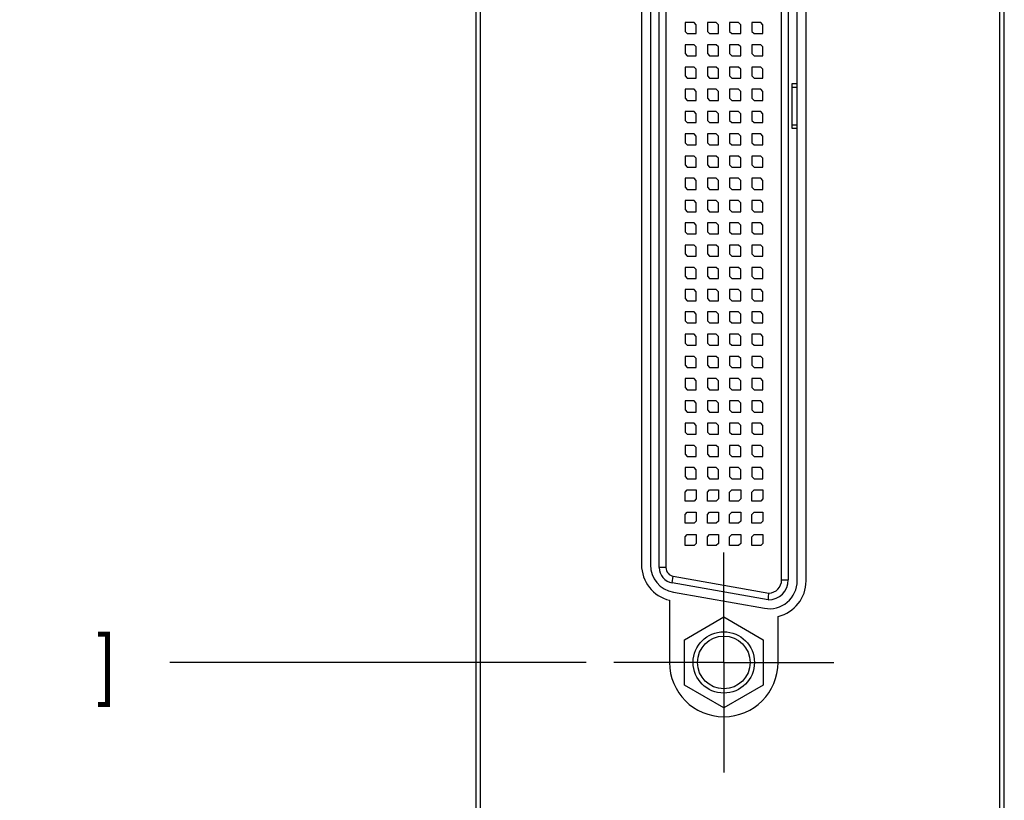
# Model space of a CAD drawing. Header units: inches. Extents: x 0.2 to 16.8, y 0.1 to 10.8.
# Tile 3 of 14: x 2.5 to 4.7, y 2.9 to 4.7. Entities that reach past the tile are written whole.
import ezdxf

# ---------------------------------------------------------------- set-up
doc = ezdxf.new("R2010")
doc.units = ezdxf.units.IN
doc.header["$LTSCALE"] = 0.935
doc.header["$MEASUREMENT"] = 0
doc.linetypes.add('CENTER', pattern=[0.6, 0.375, -0.075, 0.075, -0.075])
doc.layers.get('0').update_dxf_attribs({"linetype": 'CONTINUOUS'})
doc.layers.add('DEFAULT_1', color=7, linetype='CENTER')
doc.layers.add('DIMENSIONS', color=7, linetype='CONTINUOUS')
doc.styles.get("Standard").update_dxf_attribs({"font": 'txt', "width": 0.8})
doc.dimstyles.new('DIMSTYLE_1', dxfattribs={"dimtxt": 0.125, "dimasz": 0.18, "dimexe": 0.18, "dimexo": 0.0625, "dimgap": 0.09, "dimtad": 0, "dimtih": 1, "dimtoh": 1, "dimdec": 3, "dimzin": 4, "dimdsep": 46, "dimtxsty": 'STANDARD', "dimblk": '_FILLED', "dimblk1": '_FILLED', "dimblk2": '_FILLED', "dimcen": 0.09, "dimadec": 0, "dimazin": 0, "dimtp": 0.005, "dimtm": 0.005, "dimtfac": 1, "dimtdec": 3, "dimtofl": 0, "dimtmove": 0, "dimatfit": 3, "dimldrblk": '_FILLED', "dimfxl": 1, "dimtolj": 1, "dimtzin": 4, "dimarcsym": 0})

# ---------------------------------------------------------------- blocks, each defined once
blk = doc.blocks.new('*D2')
at = {"layer": 'DIMENSIONS', "color": 2, "linetype": 'CONTINUOUS'}
blk.add_line((3.7264, 3.2396), (2.7909, 3.2396), dxfattribs=at)
at = {"layer": 'DIMENSIONS', "color": 2, "linetype": 'CONTINUOUS', "width": 0.8}
for s, p in [('4.856', (1.3034, 3.1771)), ('[', (1.9284, 3.1771)), ('123.34', (2.0284, 3.1771)), (']', (2.6284, 3.1771)), ('-', (1.2034, 3.1771))]:
    blk.add_text(s, height=0.125, dxfattribs=at).set_placement(p)
blk = doc.blocks.new('_FILLED')
at = {"color": 0, "linetype": 'BYBLOCK'}
blk.add_solid([(0, 0), (-1, 0.174), (-1, -0.174)], dxfattribs=at)
blk = doc.blocks.new('*D3')
at = {"layer": 'DIMENSIONS', "color": 2, "linetype": 'CONTINUOUS'}
blk.add_line((3.5149, 1.5245), (2.7909, 1.5245), dxfattribs=at)
at = {"layer": 'DIMENSIONS', "color": 2, "linetype": 'CONTINUOUS', "width": 0.8}
for s, p in [('[', (2.0284, 1.462)), (']', (2.6284, 1.462)), ('2X -', (1.0034, 1.462)), ('6.571', (1.4034, 1.462)), ('166.9', (2.1284, 1.462))]:
    blk.add_text(s, height=0.125, dxfattribs=at).set_placement(p)

msp = doc.modelspace()

# ---------------------------------------------------------------- linework, layer by layer
at = {"color": 7, "linetype": 'CONTINUOUS'}
for p, q in [((3.4784, 8.2165), (3.4784, 1.4045)), ((4.6664, 1.4045), (4.6664, 8.2165)), ((3.4884, 8.2045), (3.4884, 1.4145)), ((4.6564, 1.4145), (4.6564, 8.2045)), ((4.1809, 6.0541), (4.1809, 3.4251)), ((4.2009, 3.4228), (4.2009, 6.0564)), ((4.2209, 3.4228), (4.2209, 6.0564)), ((3.8509, 6.0202), (3.8509, 3.459)), ((3.8709, 6.0202), (3.8709, 3.459)), ((3.8909, 3.4527), (3.8909, 6.0265)), ((3.9489, 4.6771), (3.9489, 4.6571)), ((3.9689, 4.6771), (3.9489, 4.6771)), ((3.9739, 4.6721), (3.9689, 4.6771)), ((3.9739, 4.6521), (3.9739, 4.6721)), ((3.9989, 4.6771), (3.9989, 4.6571)), ((4.0189, 4.6771), (3.9989, 4.6771)), ((4.0239, 4.6721), (4.0189, 4.6771)), ((4.0239, 4.6521), (4.0239, 4.6721)), ((4.0489, 4.6771), (4.0489, 4.6571)), ((4.0689, 4.6771), (4.0489, 4.6771)), ((4.0739, 4.6721), (4.0689, 4.6771)), ((4.0739, 4.6521), (4.0739, 4.6721)), ((4.0989, 4.6771), (4.0989, 4.6571)), ((4.1189, 4.6771), (4.0989, 4.6771)), ((4.1239, 4.6721), (4.1189, 4.6771)), ((4.1239, 4.6521), (4.1239, 4.6721)), ((3.9489, 4.6571), (3.9539, 4.6521)), ((3.9539, 4.6521), (3.9739, 4.6521)), ((3.9989, 4.6571), (4.0039, 4.6521)), ((4.0039, 4.6521), (4.0239, 4.6521)), ((4.0489, 4.6571), (4.0539, 4.6521)), ((4.0539, 4.6521), (4.0739, 4.6521)), ((4.0989, 4.6571), (4.1039, 4.6521)), ((4.1039, 4.6521), (4.1239, 4.6521)), ((3.9489, 4.6271), (3.9489, 4.6071)), ((3.9689, 4.6271), (3.9489, 4.6271)), ((3.9739, 4.6221), (3.9689, 4.6271)), ((3.9989, 4.6271), (3.9989, 4.6071)), ((4.0189, 4.6271), (3.9989, 4.6271)), ((4.0239, 4.6221), (4.0189, 4.6271)), ((4.0489, 4.6271), (4.0489, 4.6071)), ((4.0689, 4.6271), (4.0489, 4.6271)), ((4.0739, 4.6221), (4.0689, 4.6271)), ((4.0989, 4.6271), (4.0989, 4.6071)), ((4.1189, 4.6271), (4.0989, 4.6271)), ((4.1239, 4.6221), (4.1189, 4.6271)), ((3.9489, 4.6071), (3.9539, 4.6021)), ((3.9739, 4.6021), (3.9739, 4.6221)), ((3.9989, 4.6071), (4.0039, 4.6021)), ((4.0239, 4.6021), (4.0239, 4.6221)), ((4.0489, 4.6071), (4.0539, 4.6021)), ((4.0739, 4.6021), (4.0739, 4.6221)), ((4.0989, 4.6071), (4.1039, 4.6021)), ((4.1239, 4.6021), (4.1239, 4.6221)), ((3.9539, 4.6021), (3.9739, 4.6021)), ((4.0039, 4.6021), (4.0239, 4.6021)), ((4.0539, 4.6021), (4.0739, 4.6021)), ((4.1039, 4.6021), (4.1239, 4.6021)), ((3.9689, 4.5771), (3.9489, 4.5771)), ((3.9489, 4.5771), (3.9489, 4.5571)), ((3.9739, 4.5721), (3.9689, 4.5771)), ((3.9739, 4.5521), (3.9739, 4.5721)), ((4.0189, 4.5771), (3.9989, 4.5771)), ((3.9989, 4.5771), (3.9989, 4.5571)), ((4.0239, 4.5721), (4.0189, 4.5771)), ((4.0239, 4.5521), (4.0239, 4.5721)), ((4.0689, 4.5771), (4.0489, 4.5771)), ((4.0489, 4.5771), (4.0489, 4.5571)), ((4.0739, 4.5721), (4.0689, 4.5771)), ((4.0739, 4.5521), (4.0739, 4.5721)), ((4.1189, 4.5771), (4.0989, 4.5771)), ((4.0989, 4.5771), (4.0989, 4.5571)), ((4.1239, 4.5721), (4.1189, 4.5771)), ((4.1239, 4.5521), (4.1239, 4.5721)), ((3.9489, 4.5571), (3.9539, 4.5521)), ((3.9539, 4.5521), (3.9739, 4.5521)), ((3.9989, 4.5571), (4.0039, 4.5521)), ((4.0039, 4.5521), (4.0239, 4.5521)), ((4.0489, 4.5571), (4.0539, 4.5521)), ((4.0539, 4.5521), (4.0739, 4.5521)), ((4.0989, 4.5571), (4.1039, 4.5521)), ((4.1039, 4.5521), (4.1239, 4.5521)), ((4.2009, 4.5396), (4.1889, 4.5396)), ((4.1889, 4.5396), (4.1889, 4.5321)), ((3.9689, 4.5271), (3.9489, 4.5271)), ((3.9489, 4.5271), (3.9489, 4.5071)), ((3.9739, 4.5221), (3.9689, 4.5271)), ((3.9739, 4.5021), (3.9739, 4.5221)), ((4.0189, 4.5271), (3.9989, 4.5271)), ((3.9989, 4.5271), (3.9989, 4.5071)), ((4.0239, 4.5221), (4.0189, 4.5271)), ((4.0239, 4.5021), (4.0239, 4.5221)), ((4.0689, 4.5271), (4.0489, 4.5271)), ((4.0489, 4.5271), (4.0489, 4.5071)), ((4.0739, 4.5221), (4.0689, 4.5271)), ((4.0739, 4.5021), (4.0739, 4.5221)), ((4.1189, 4.5271), (4.0989, 4.5271)), ((4.0989, 4.5271), (4.0989, 4.5071)), ((4.1239, 4.5221), (4.1189, 4.5271)), ((4.1239, 4.5021), (4.1239, 4.5221)), ((4.1889, 4.5321), (4.2009, 4.5321)), ((3.9489, 4.5071), (3.9539, 4.5021)), ((3.9539, 4.5021), (3.9739, 4.5021)), ((3.9989, 4.5071), (4.0039, 4.5021)), ((4.0039, 4.5021), (4.0239, 4.5021)), ((4.0489, 4.5071), (4.0539, 4.5021)), ((4.0539, 4.5021), (4.0739, 4.5021)), ((4.0989, 4.5071), (4.1039, 4.5021)), ((4.1039, 4.5021), (4.1239, 4.5021)), ((3.9689, 4.4771), (3.9489, 4.4771)), ((3.9489, 4.4771), (3.9489, 4.4571)), ((3.9739, 4.4721), (3.9689, 4.4771)), ((3.9739, 4.4521), (3.9739, 4.4721)), ((4.0189, 4.4771), (3.9989, 4.4771)), ((3.9989, 4.4771), (3.9989, 4.4571)), ((4.0239, 4.4721), (4.0189, 4.4771)), ((4.0239, 4.4521), (4.0239, 4.4721)), ((4.0689, 4.4771), (4.0489, 4.4771)), ((4.0489, 4.4771), (4.0489, 4.4571)), ((4.0739, 4.4721), (4.0689, 4.4771)), ((4.0739, 4.4521), (4.0739, 4.4721)), ((4.1189, 4.4771), (4.0989, 4.4771)), ((4.0989, 4.4771), (4.0989, 4.4571)), ((4.1239, 4.4721), (4.1189, 4.4771)), ((4.1239, 4.4521), (4.1239, 4.4721)), ((3.9489, 4.4571), (3.9539, 4.4521)), ((3.9539, 4.4521), (3.9739, 4.4521)), ((3.9989, 4.4571), (4.0039, 4.4521)), ((4.0039, 4.4521), (4.0239, 4.4521)), ((4.0489, 4.4571), (4.0539, 4.4521)), ((4.0539, 4.4521), (4.0739, 4.4521)), ((4.0989, 4.4571), (4.1039, 4.4521)), ((4.1039, 4.4521), (4.1239, 4.4521)), ((3.9689, 4.4271), (3.9489, 4.4271)), ((3.9489, 4.4271), (3.9489, 4.4071)), ((3.9739, 4.4221), (3.9689, 4.4271)), ((4.0189, 4.4271), (3.9989, 4.4271)), ((3.9989, 4.4271), (3.9989, 4.4071)), ((4.0239, 4.4221), (4.0189, 4.4271)), ((4.0689, 4.4271), (4.0489, 4.4271)), ((4.0489, 4.4271), (4.0489, 4.4071)), ((4.0739, 4.4221), (4.0689, 4.4271)), ((4.1189, 4.4271), (4.0989, 4.4271)), ((4.0989, 4.4271), (4.0989, 4.4071)), ((4.1239, 4.4221), (4.1189, 4.4271)), ((4.1889, 4.4471), (4.2009, 4.4471)), ((4.1889, 4.4471), (4.1889, 4.4396)), ((4.1889, 4.4396), (4.2009, 4.4396)), ((3.9489, 4.4071), (3.9539, 4.4021)), ((3.9739, 4.4021), (3.9739, 4.4221)), ((3.9989, 4.4071), (4.0039, 4.4021)), ((4.0239, 4.4021), (4.0239, 4.4221)), ((4.0489, 4.4071), (4.0539, 4.4021)), ((4.0739, 4.4021), (4.0739, 4.4221)), ((4.0989, 4.4071), (4.1039, 4.4021)), ((4.1239, 4.4021), (4.1239, 4.4221)), ((3.9539, 4.4021), (3.9739, 4.4021)), ((4.0039, 4.4021), (4.0239, 4.4021)), ((4.0539, 4.4021), (4.0739, 4.4021)), ((4.1039, 4.4021), (4.1239, 4.4021)), ((3.9689, 4.3771), (3.9489, 4.3771)), ((3.9489, 4.3771), (3.9489, 4.3571)), ((3.9739, 4.3721), (3.9689, 4.3771)), ((3.9739, 4.3521), (3.9739, 4.3721)), ((4.0189, 4.3771), (3.9989, 4.3771)), ((3.9989, 4.3771), (3.9989, 4.3571)), ((4.0239, 4.3721), (4.0189, 4.3771)), ((4.0239, 4.3521), (4.0239, 4.3721)), ((4.0689, 4.3771), (4.0489, 4.3771)), ((4.0489, 4.3771), (4.0489, 4.3571)), ((4.0739, 4.3721), (4.0689, 4.3771)), ((4.0739, 4.3521), (4.0739, 4.3721)), ((4.1189, 4.3771), (4.0989, 4.3771)), ((4.0989, 4.3771), (4.0989, 4.3571)), ((4.1239, 4.3721), (4.1189, 4.3771)), ((4.1239, 4.3521), (4.1239, 4.3721)), ((3.9489, 4.3571), (3.9539, 4.3521)), ((3.9539, 4.3521), (3.9739, 4.3521)), ((3.9989, 4.3571), (4.0039, 4.3521)), ((4.0039, 4.3521), (4.0239, 4.3521)), ((4.0489, 4.3571), (4.0539, 4.3521)), ((4.0539, 4.3521), (4.0739, 4.3521)), ((4.0989, 4.3571), (4.1039, 4.3521)), ((4.1039, 4.3521), (4.1239, 4.3521)), ((3.9689, 4.3271), (3.9489, 4.3271)), ((3.9489, 4.3271), (3.9489, 4.3071)), ((3.9739, 4.3221), (3.9689, 4.3271)), ((3.9739, 4.3021), (3.9739, 4.3221)), ((4.0189, 4.3271), (3.9989, 4.3271)), ((3.9989, 4.3271), (3.9989, 4.3071)), ((4.0239, 4.3221), (4.0189, 4.3271)), ((4.0239, 4.3021), (4.0239, 4.3221)), ((4.0689, 4.3271), (4.0489, 4.3271)), ((4.0489, 4.3271), (4.0489, 4.3071)), ((4.0739, 4.3221), (4.0689, 4.3271)), ((4.0739, 4.3021), (4.0739, 4.3221)), ((4.1189, 4.3271), (4.0989, 4.3271)), ((4.0989, 4.3271), (4.0989, 4.3071)), ((4.1239, 4.3221), (4.1189, 4.3271)), ((4.1239, 4.3021), (4.1239, 4.3221)), ((3.9489, 4.3071), (3.9539, 4.3021)), ((3.9539, 4.3021), (3.9739, 4.3021)), ((3.9989, 4.3071), (4.0039, 4.3021)), ((4.0039, 4.3021), (4.0239, 4.3021)), ((4.0489, 4.3071), (4.0539, 4.3021)), ((4.0539, 4.3021), (4.0739, 4.3021)), ((4.0989, 4.3071), (4.1039, 4.3021)), ((4.1039, 4.3021), (4.1239, 4.3021)), ((3.9689, 4.2771), (3.9489, 4.2771)), ((3.9489, 4.2771), (3.9489, 4.2571)), ((3.9739, 4.2721), (3.9689, 4.2771)), ((3.9739, 4.2521), (3.9739, 4.2721)), ((4.0189, 4.2771), (3.9989, 4.2771)), ((3.9989, 4.2771), (3.9989, 4.2571)), ((4.0239, 4.2721), (4.0189, 4.2771)), ((4.0239, 4.2521), (4.0239, 4.2721)), ((4.0689, 4.2771), (4.0489, 4.2771)), ((4.0489, 4.2771), (4.0489, 4.2571)), ((4.0739, 4.2721), (4.0689, 4.2771)), ((4.0739, 4.2521), (4.0739, 4.2721)), ((4.1189, 4.2771), (4.0989, 4.2771)), ((4.0989, 4.2771), (4.0989, 4.2571)), ((4.1239, 4.2721), (4.1189, 4.2771)), ((4.1239, 4.2521), (4.1239, 4.2721)), ((3.9489, 4.2571), (3.9539, 4.2521)), ((3.9539, 4.2521), (3.9739, 4.2521)), ((3.9989, 4.2571), (4.0039, 4.2521)), ((4.0039, 4.2521), (4.0239, 4.2521)), ((4.0489, 4.2571), (4.0539, 4.2521)), ((4.0539, 4.2521), (4.0739, 4.2521)), ((4.0989, 4.2571), (4.1039, 4.2521)), ((4.1039, 4.2521), (4.1239, 4.2521)), ((3.9689, 4.2271), (3.9489, 4.2271)), ((3.9489, 4.2271), (3.9489, 4.2071)), ((3.9489, 4.2071), (3.9539, 4.2021)), ((3.9739, 4.2221), (3.9689, 4.2271)), ((3.9739, 4.2021), (3.9739, 4.2221)), ((4.0189, 4.2271), (3.9989, 4.2271)), ((3.9989, 4.2271), (3.9989, 4.2071)), ((3.9989, 4.2071), (4.0039, 4.2021)), ((4.0239, 4.2221), (4.0189, 4.2271)), ((4.0239, 4.2021), (4.0239, 4.2221)), ((4.0689, 4.2271), (4.0489, 4.2271)), ((4.0489, 4.2271), (4.0489, 4.2071)), ((4.0489, 4.2071), (4.0539, 4.2021)), ((4.0739, 4.2221), (4.0689, 4.2271)), ((4.0739, 4.2021), (4.0739, 4.2221)), ((4.1189, 4.2271), (4.0989, 4.2271)), ((4.0989, 4.2271), (4.0989, 4.2071)), ((4.0989, 4.2071), (4.1039, 4.2021)), ((4.1239, 4.2221), (4.1189, 4.2271)), ((4.1239, 4.2021), (4.1239, 4.2221)), ((3.9539, 4.2021), (3.9739, 4.2021)), ((4.0039, 4.2021), (4.0239, 4.2021)), ((4.0539, 4.2021), (4.0739, 4.2021)), ((4.1039, 4.2021), (4.1239, 4.2021)), ((3.9689, 4.1771), (3.9489, 4.1771)), ((3.9489, 4.1771), (3.9489, 4.1571)), ((3.9739, 4.1721), (3.9689, 4.1771)), ((3.9739, 4.1521), (3.9739, 4.1721)), ((4.0189, 4.1771), (3.9989, 4.1771)), ((3.9989, 4.1771), (3.9989, 4.1571)), ((4.0239, 4.1721), (4.0189, 4.1771)), ((4.0239, 4.1521), (4.0239, 4.1721)), ((4.0689, 4.1771), (4.0489, 4.1771)), ((4.0489, 4.1771), (4.0489, 4.1571)), ((4.0739, 4.1721), (4.0689, 4.1771)), ((4.0739, 4.1521), (4.0739, 4.1721)), ((4.1189, 4.1771), (4.0989, 4.1771)), ((4.0989, 4.1771), (4.0989, 4.1571)), ((4.1239, 4.1721), (4.1189, 4.1771)), ((4.1239, 4.1521), (4.1239, 4.1721)), ((3.9489, 4.1571), (3.9539, 4.1521)), ((3.9539, 4.1521), (3.9739, 4.1521)), ((3.9989, 4.1571), (4.0039, 4.1521)), ((4.0039, 4.1521), (4.0239, 4.1521)), ((4.0489, 4.1571), (4.0539, 4.1521)), ((4.0539, 4.1521), (4.0739, 4.1521)), ((4.0989, 4.1571), (4.1039, 4.1521)), ((4.1039, 4.1521), (4.1239, 4.1521)), ((3.9689, 4.1271), (3.9489, 4.1271)), ((3.9489, 4.1271), (3.9489, 4.1071)), ((3.9739, 4.1221), (3.9689, 4.1271)), ((3.9739, 4.1021), (3.9739, 4.1221)), ((4.0189, 4.1271), (3.9989, 4.1271)), ((3.9989, 4.1271), (3.9989, 4.1071)), ((4.0239, 4.1221), (4.0189, 4.1271)), ((4.0239, 4.1021), (4.0239, 4.1221)), ((4.0689, 4.1271), (4.0489, 4.1271)), ((4.0489, 4.1271), (4.0489, 4.1071)), ((4.0739, 4.1221), (4.0689, 4.1271)), ((4.0739, 4.1021), (4.0739, 4.1221)), ((4.1189, 4.1271), (4.0989, 4.1271)), ((4.0989, 4.1271), (4.0989, 4.1071)), ((4.1239, 4.1221), (4.1189, 4.1271)), ((4.1239, 4.1021), (4.1239, 4.1221)), ((3.9489, 4.1071), (3.9539, 4.1021)), ((3.9539, 4.1021), (3.9739, 4.1021)), ((3.9989, 4.1071), (4.0039, 4.1021)), ((4.0039, 4.1021), (4.0239, 4.1021)), ((4.0489, 4.1071), (4.0539, 4.1021)), ((4.0539, 4.1021), (4.0739, 4.1021)), ((4.0989, 4.1071), (4.1039, 4.1021)), ((4.1039, 4.1021), (4.1239, 4.1021)), ((3.9689, 4.0771), (3.9489, 4.0771)), ((3.9489, 4.0771), (3.9489, 4.0571)), ((3.9739, 4.0721), (3.9689, 4.0771)), ((4.0189, 4.0771), (3.9989, 4.0771)), ((3.9989, 4.0771), (3.9989, 4.0571)), ((4.0239, 4.0721), (4.0189, 4.0771)), ((4.0689, 4.0771), (4.0489, 4.0771)), ((4.0489, 4.0771), (4.0489, 4.0571)), ((4.0739, 4.0721), (4.0689, 4.0771)), ((4.1189, 4.0771), (4.0989, 4.0771)), ((4.0989, 4.0771), (4.0989, 4.0571)), ((4.1239, 4.0721), (4.1189, 4.0771)), ((3.9489, 4.0571), (3.9539, 4.0521)), ((3.9539, 4.0521), (3.9739, 4.0521)), ((3.9739, 4.0521), (3.9739, 4.0721)), ((3.9989, 4.0571), (4.0039, 4.0521)), ((4.0039, 4.0521), (4.0239, 4.0521)), ((4.0239, 4.0521), (4.0239, 4.0721)), ((4.0489, 4.0571), (4.0539, 4.0521)), ((4.0539, 4.0521), (4.0739, 4.0521)), ((4.0739, 4.0521), (4.0739, 4.0721)), ((4.0989, 4.0571), (4.1039, 4.0521)), ((4.1039, 4.0521), (4.1239, 4.0521)), ((4.1239, 4.0521), (4.1239, 4.0721)), ((3.9689, 4.0271), (3.9489, 4.0271)), ((3.9489, 4.0271), (3.9489, 4.0071)), ((3.9489, 4.0071), (3.9539, 4.0021)), ((3.9739, 4.0221), (3.9689, 4.0271)), ((3.9739, 4.0021), (3.9739, 4.0221)), ((4.0189, 4.0271), (3.9989, 4.0271)), ((3.9989, 4.0271), (3.9989, 4.0071)), ((3.9989, 4.0071), (4.0039, 4.0021)), ((4.0239, 4.0221), (4.0189, 4.0271)), ((4.0239, 4.0021), (4.0239, 4.0221)), ((4.0689, 4.0271), (4.0489, 4.0271)), ((4.0489, 4.0271), (4.0489, 4.0071)), ((4.0489, 4.0071), (4.0539, 4.0021)), ((4.0739, 4.0221), (4.0689, 4.0271)), ((4.0739, 4.0021), (4.0739, 4.0221)), ((4.1189, 4.0271), (4.0989, 4.0271)), ((4.0989, 4.0271), (4.0989, 4.0071)), ((4.0989, 4.0071), (4.1039, 4.0021)), ((4.1239, 4.0221), (4.1189, 4.0271)), ((4.1239, 4.0021), (4.1239, 4.0221)), ((3.9539, 4.0021), (3.9739, 4.0021)), ((4.0039, 4.0021), (4.0239, 4.0021)), ((4.0539, 4.0021), (4.0739, 4.0021)), ((4.1039, 4.0021), (4.1239, 4.0021)), ((3.9689, 3.9771), (3.9489, 3.9771)), ((3.9489, 3.9771), (3.9489, 3.9571)), ((3.9739, 3.9721), (3.9689, 3.9771)), ((3.9739, 3.9521), (3.9739, 3.9721)), ((4.0189, 3.9771), (3.9989, 3.9771)), ((3.9989, 3.9771), (3.9989, 3.9571)), ((4.0239, 3.9721), (4.0189, 3.9771)), ((4.0239, 3.9521), (4.0239, 3.9721)), ((4.0689, 3.9771), (4.0489, 3.9771)), ((4.0489, 3.9771), (4.0489, 3.9571)), ((4.0739, 3.9721), (4.0689, 3.9771)), ((4.0739, 3.9521), (4.0739, 3.9721)), ((4.1189, 3.9771), (4.0989, 3.9771)), ((4.0989, 3.9771), (4.0989, 3.9571)), ((4.1239, 3.9721), (4.1189, 3.9771)), ((4.1239, 3.9521), (4.1239, 3.9721)), ((3.9489, 3.9571), (3.9539, 3.9521)), ((3.9539, 3.9521), (3.9739, 3.9521)), ((3.9989, 3.9571), (4.0039, 3.9521)), ((4.0039, 3.9521), (4.0239, 3.9521)), ((4.0489, 3.9571), (4.0539, 3.9521)), ((4.0539, 3.9521), (4.0739, 3.9521)), ((4.0989, 3.9571), (4.1039, 3.9521)), ((4.1039, 3.9521), (4.1239, 3.9521)), ((3.9689, 3.9271), (3.9489, 3.9271)), ((3.9489, 3.9271), (3.9489, 3.9071)), ((3.9739, 3.9221), (3.9689, 3.9271)), ((3.9739, 3.9021), (3.9739, 3.9221)), ((4.0189, 3.9271), (3.9989, 3.9271)), ((3.9989, 3.9271), (3.9989, 3.9071)), ((4.0239, 3.9221), (4.0189, 3.9271)), ((4.0239, 3.9021), (4.0239, 3.9221)), ((4.0689, 3.9271), (4.0489, 3.9271)), ((4.0489, 3.9271), (4.0489, 3.9071)), ((4.0739, 3.9221), (4.0689, 3.9271)), ((4.0739, 3.9021), (4.0739, 3.9221)), ((4.1189, 3.9271), (4.0989, 3.9271)), ((4.0989, 3.9271), (4.0989, 3.9071)), ((4.1239, 3.9221), (4.1189, 3.9271)), ((4.1239, 3.9021), (4.1239, 3.9221)), ((3.9489, 3.9071), (3.9539, 3.9021)), ((3.9539, 3.9021), (3.9739, 3.9021)), ((3.9989, 3.9071), (4.0039, 3.9021)), ((4.0039, 3.9021), (4.0239, 3.9021)), ((4.0489, 3.9071), (4.0539, 3.9021)), ((4.0539, 3.9021), (4.0739, 3.9021)), ((4.0989, 3.9071), (4.1039, 3.9021)), ((4.1039, 3.9021), (4.1239, 3.9021)), ((3.9689, 3.8771), (3.9489, 3.8771)), ((3.9489, 3.8771), (3.9489, 3.8571)), ((3.9739, 3.8721), (3.9689, 3.8771)), ((4.0189, 3.8771), (3.9989, 3.8771)), ((3.9989, 3.8771), (3.9989, 3.8571)), ((4.0239, 3.8721), (4.0189, 3.8771)), ((4.0689, 3.8771), (4.0489, 3.8771)), ((4.0489, 3.8771), (4.0489, 3.8571)), ((4.0739, 3.8721), (4.0689, 3.8771)), ((4.1189, 3.8771), (4.0989, 3.8771)), ((4.0989, 3.8771), (4.0989, 3.8571)), ((4.1239, 3.8721), (4.1189, 3.8771)), ((3.9489, 3.8571), (3.9539, 3.8521)), ((3.9539, 3.8521), (3.9739, 3.8521)), ((3.9739, 3.8521), (3.9739, 3.8721)), ((3.9989, 3.8571), (4.0039, 3.8521)), ((4.0039, 3.8521), (4.0239, 3.8521)), ((4.0239, 3.8521), (4.0239, 3.8721)), ((4.0489, 3.8571), (4.0539, 3.8521)), ((4.0539, 3.8521), (4.0739, 3.8521)), ((4.0739, 3.8521), (4.0739, 3.8721)), ((4.0989, 3.8571), (4.1039, 3.8521)), ((4.1039, 3.8521), (4.1239, 3.8521)), ((4.1239, 3.8521), (4.1239, 3.8721)), ((3.9689, 3.8271), (3.9489, 3.8271)), ((3.9489, 3.8271), (3.9489, 3.8071)), ((3.9489, 3.8071), (3.9539, 3.8021)), ((3.9739, 3.8221), (3.9689, 3.8271)), ((3.9739, 3.8021), (3.9739, 3.8221)), ((4.0189, 3.8271), (3.9989, 3.8271)), ((3.9989, 3.8271), (3.9989, 3.8071)), ((3.9989, 3.8071), (4.0039, 3.8021)), ((4.0239, 3.8221), (4.0189, 3.8271)), ((4.0239, 3.8021), (4.0239, 3.8221)), ((4.0689, 3.8271), (4.0489, 3.8271)), ((4.0489, 3.8271), (4.0489, 3.8071)), ((4.0489, 3.8071), (4.0539, 3.8021)), ((4.0739, 3.8221), (4.0689, 3.8271)), ((4.0739, 3.8021), (4.0739, 3.8221)), ((4.1189, 3.8271), (4.0989, 3.8271)), ((4.0989, 3.8271), (4.0989, 3.8071)), ((4.0989, 3.8071), (4.1039, 3.8021)), ((4.1239, 3.8221), (4.1189, 3.8271)), ((4.1239, 3.8021), (4.1239, 3.8221)), ((3.9539, 3.8021), (3.9739, 3.8021)), ((4.0039, 3.8021), (4.0239, 3.8021)), ((4.0539, 3.8021), (4.0739, 3.8021)), ((4.1039, 3.8021), (4.1239, 3.8021)), ((3.9689, 3.7771), (3.9489, 3.7771)), ((3.9489, 3.7771), (3.9489, 3.7571)), ((3.9739, 3.7721), (3.9689, 3.7771)), ((3.9739, 3.7521), (3.9739, 3.7721)), ((4.0189, 3.7771), (3.9989, 3.7771)), ((3.9989, 3.7771), (3.9989, 3.7571)), ((4.0239, 3.7721), (4.0189, 3.7771)), ((4.0239, 3.7521), (4.0239, 3.7721)), ((4.0689, 3.7771), (4.0489, 3.7771)), ((4.0489, 3.7771), (4.0489, 3.7571)), ((4.0739, 3.7721), (4.0689, 3.7771)), ((4.0739, 3.7521), (4.0739, 3.7721)), ((4.1189, 3.7771), (4.0989, 3.7771)), ((4.0989, 3.7771), (4.0989, 3.7571)), ((4.1239, 3.7721), (4.1189, 3.7771)), ((4.1239, 3.7521), (4.1239, 3.7721)), ((3.9489, 3.7571), (3.9539, 3.7521)), ((3.9539, 3.7521), (3.9739, 3.7521)), ((3.9989, 3.7571), (4.0039, 3.7521)), ((4.0039, 3.7521), (4.0239, 3.7521)), ((4.0489, 3.7571), (4.0539, 3.7521)), ((4.0539, 3.7521), (4.0739, 3.7521)), ((4.0989, 3.7571), (4.1039, 3.7521)), ((4.1039, 3.7521), (4.1239, 3.7521)), ((3.9689, 3.7271), (3.9489, 3.7271)), ((3.9489, 3.7271), (3.9489, 3.7071)), ((3.9739, 3.7221), (3.9689, 3.7271)), ((3.9739, 3.7021), (3.9739, 3.7221)), ((4.0189, 3.7271), (3.9989, 3.7271)), ((3.9989, 3.7271), (3.9989, 3.7071)), ((4.0239, 3.7221), (4.0189, 3.7271)), ((4.0239, 3.7021), (4.0239, 3.7221)), ((4.0689, 3.7271), (4.0489, 3.7271)), ((4.0489, 3.7271), (4.0489, 3.7071)), ((4.0739, 3.7221), (4.0689, 3.7271)), ((4.0739, 3.7021), (4.0739, 3.7221)), ((4.1189, 3.7271), (4.0989, 3.7271)), ((4.0989, 3.7271), (4.0989, 3.7071)), ((4.1239, 3.7221), (4.1189, 3.7271)), ((4.1239, 3.7021), (4.1239, 3.7221)), ((3.9489, 3.7071), (3.9539, 3.7021)), ((3.9539, 3.7021), (3.9739, 3.7021)), ((3.9989, 3.7071), (4.0039, 3.7021)), ((4.0039, 3.7021), (4.0239, 3.7021)), ((4.0489, 3.7071), (4.0539, 3.7021)), ((4.0539, 3.7021), (4.0739, 3.7021)), ((4.0989, 3.7071), (4.1039, 3.7021)), ((4.1039, 3.7021), (4.1239, 3.7021)), ((3.9689, 3.6771), (3.9489, 3.6771)), ((3.9489, 3.6771), (3.9489, 3.6571)), ((3.9739, 3.6721), (3.9689, 3.6771)), ((4.0189, 3.6771), (3.9989, 3.6771)), ((3.9989, 3.6771), (3.9989, 3.6571)), ((4.0239, 3.6721), (4.0189, 3.6771)), ((4.0689, 3.6771), (4.0489, 3.6771)), ((4.0489, 3.6771), (4.0489, 3.6571)), ((4.0739, 3.6721), (4.0689, 3.6771)), ((4.1189, 3.6771), (4.0989, 3.6771)), ((4.0989, 3.6771), (4.0989, 3.6571)), ((4.1239, 3.6721), (4.1189, 3.6771)), ((3.9489, 3.6571), (3.9539, 3.6521)), ((3.9539, 3.6521), (3.9739, 3.6521)), ((3.9739, 3.6521), (3.9739, 3.6721)), ((3.9989, 3.6571), (4.0039, 3.6521)), ((4.0039, 3.6521), (4.0239, 3.6521)), ((4.0239, 3.6521), (4.0239, 3.6721)), ((4.0489, 3.6571), (4.0539, 3.6521)), ((4.0539, 3.6521), (4.0739, 3.6521)), ((4.0739, 3.6521), (4.0739, 3.6721)), ((4.0989, 3.6571), (4.1039, 3.6521)), ((4.1039, 3.6521), (4.1239, 3.6521)), ((4.1239, 3.6521), (4.1239, 3.6721)), ((3.9489, 3.6221), (3.9539, 3.6271)), ((3.9489, 3.6021), (3.9489, 3.6221)), ((3.9539, 3.6271), (3.9739, 3.6271)), ((3.9739, 3.6271), (3.9739, 3.6071)), ((3.9989, 3.6221), (4.0039, 3.6271)), ((3.9989, 3.6021), (3.9989, 3.6221)), ((4.0039, 3.6271), (4.0239, 3.6271)), ((4.0239, 3.6271), (4.0239, 3.6071)), ((4.0489, 3.6221), (4.0539, 3.6271)), ((4.0489, 3.6021), (4.0489, 3.6221)), ((4.0539, 3.6271), (4.0739, 3.6271)), ((4.0739, 3.6271), (4.0739, 3.6071)), ((4.0989, 3.6221), (4.1039, 3.6271)), ((4.0989, 3.6021), (4.0989, 3.6221)), ((4.1039, 3.6271), (4.1239, 3.6271)), ((4.1239, 3.6271), (4.1239, 3.6071)), ((3.9689, 3.6021), (3.9489, 3.6021)), ((3.9739, 3.6071), (3.9689, 3.6021)), ((4.0189, 3.6021), (3.9989, 3.6021)), ((4.0239, 3.6071), (4.0189, 3.6021)), ((4.0689, 3.6021), (4.0489, 3.6021)), ((4.0739, 3.6071), (4.0689, 3.6021)), ((4.1189, 3.6021), (4.0989, 3.6021)), ((4.1239, 3.6071), (4.1189, 3.6021)), ((3.9489, 3.5721), (3.9539, 3.5771)), ((3.9489, 3.5521), (3.9489, 3.5721)), ((3.9539, 3.5771), (3.9739, 3.5771)), ((3.9739, 3.5771), (3.9739, 3.5571)), ((3.9989, 3.5721), (4.0039, 3.5771)), ((3.9989, 3.5521), (3.9989, 3.5721)), ((4.0039, 3.5771), (4.0239, 3.5771)), ((4.0239, 3.5771), (4.0239, 3.5571)), ((4.0489, 3.5721), (4.0539, 3.5771)), ((4.0489, 3.5521), (4.0489, 3.5721)), ((4.0539, 3.5771), (4.0739, 3.5771)), ((4.0739, 3.5771), (4.0739, 3.5571)), ((4.0989, 3.5721), (4.1039, 3.5771)), ((4.0989, 3.5521), (4.0989, 3.5721)), ((4.1039, 3.5771), (4.1239, 3.5771)), ((4.1239, 3.5771), (4.1239, 3.5571)), ((3.9689, 3.5521), (3.9489, 3.5521)), ((3.9739, 3.5571), (3.9689, 3.5521)), ((4.0189, 3.5521), (3.9989, 3.5521)), ((4.0239, 3.5571), (4.0189, 3.5521)), ((4.0689, 3.5521), (4.0489, 3.5521)), ((4.0739, 3.5571), (4.0689, 3.5521)), ((4.1189, 3.5521), (4.0989, 3.5521)), ((4.1239, 3.5571), (4.1189, 3.5521)), ((3.9489, 3.5221), (3.9539, 3.5271)), ((3.9489, 3.5021), (3.9489, 3.5221)), ((3.9539, 3.5271), (3.9739, 3.5271)), ((3.9739, 3.5271), (3.9739, 3.5071)), ((3.9989, 3.5221), (4.0039, 3.5271)), ((3.9989, 3.5021), (3.9989, 3.5221)), ((4.0039, 3.5271), (4.0239, 3.5271)), ((4.0239, 3.5271), (4.0239, 3.5071)), ((4.0489, 3.5221), (4.0539, 3.5271)), ((4.0489, 3.5021), (4.0489, 3.5221)), ((4.0539, 3.5271), (4.0739, 3.5271)), ((4.0739, 3.5271), (4.0739, 3.5071)), ((4.0989, 3.5221), (4.1039, 3.5271)), ((4.0989, 3.5021), (4.0989, 3.5221)), ((4.1039, 3.5271), (4.1239, 3.5271)), ((4.1239, 3.5271), (4.1239, 3.5071)), ((3.9689, 3.5021), (3.9489, 3.5021)), ((3.9739, 3.5071), (3.9689, 3.5021)), ((4.0189, 3.5021), (3.9989, 3.5021)), ((4.0239, 3.5071), (4.0189, 3.5021)), ((4.0689, 3.5021), (4.0489, 3.5021)), ((4.0739, 3.5071), (4.0689, 3.5021)), ((4.1189, 3.5021), (4.0989, 3.5021)), ((4.1239, 3.5071), (4.1189, 3.5021)), ((4.1359, 3.3801), (3.9198, 3.4182)), ((3.9225, 3.3974), (4.1275, 3.3613)), ((3.9139, 3.3792), (3.9139, 3.2396)), ((4.1579, 3.2396), (4.1579, 3.343)), ((3.9473, 3.2907), (4.0359, 3.3419)), ((4.0359, 3.3419), (4.1245, 3.2907)), ((3.9473, 3.1885), (3.9473, 3.2907)), ((4.1245, 3.2907), (4.1245, 3.1885)), ((4.0359, 3.1373), (3.9473, 3.1885)), ((4.1245, 3.1885), (4.0359, 3.1373))]:
    msp.add_line(p, q, dxfattribs=at)
at = {"color": 9, "linetype": 'CONTINUOUS'}
for p, q in [((4.1659, 3.4251), (4.1659, 6.0541)), ((3.9059, 6.0265), (3.9059, 3.4527)), ((4.1889, 4.5321), (4.1889, 4.4471)), ((3.9059, 3.4527), (3.8909, 3.4527)), ((3.9198, 3.4182), (3.9224, 3.433)), ((3.9224, 3.433), (4.1371, 3.3951)), ((4.1659, 3.4251), (4.1809, 3.4251))]:
    msp.add_line(p, q, dxfattribs=at)
at = {"color": 7, "linetype": 'CONTINUOUS'}
for radius in [0.0689, 0.0591]:
    msp.add_circle((4.0359, 3.2396), radius, dxfattribs=at)
for centre, radius, start, end in [((3.9329, 3.459), 0.082, 180, 256.6024), ((3.9334, 3.459), 0.0625, 180, 260), ((3.9259, 3.4527), 0.035, 180, 260), ((4.1384, 3.4228), 0.0625, 260, 360), ((4.1359, 3.4251), 0.045, 270, 360), ((4.1389, 3.4228), 0.082, 283.3976, 360), ((4.0359, 3.2396), 0.122, 180, 360)]:
    msp.add_arc(centre, radius, start, end, dxfattribs=at)
at = {"color": 9, "linetype": 'CONTINUOUS'}
for centre, radius, start, end in [((3.9259, 3.4527), 0.02, 180, 260), ((4.1359, 3.4251), 0.03, 272.2553, 360)]:
    msp.add_arc(centre, radius, start, end, dxfattribs=at)
at = {"color": 7, "linetype": 'CONTINUOUS'}
msp.add_open_spline([(4.1359, 3.3801), (4.1359, 3.3805), (4.1361, 3.3819), (4.1363, 3.385), (4.1367, 3.3897), (4.137, 3.3932), (4.1371, 3.3951)], degree=3, knots=[0, 0, 0, 0, 0.075969, 0.29246, 0.616685, 1, 1, 1, 1], dxfattribs=at)
at = {"layer": 'DEFAULT_1', "color": 7, "linetype": 'CENTER'}
for q in [(4.0359, 3.4866), (3.7889, 3.2396), (4.2829, 3.2396), (4.0359, 2.9926)]:
    msp.add_line((4.0359, 3.2396), q, dxfattribs=at)

# ---------------------------------------------------------------- dimensions: what is measured, and where the dimension line sits
at = {"layer": 'DIMENSIONS', "color": 2, "linetype": 'CONTINUOUS'}
for feature_location, offset, text, picture, middle in [((3.5149, 1.5245), (-0.724, 0), '2X -<>', '*D3', (1.8659, 1.5245)), ((3.7264, 3.2396), (-0.9355, 0), '-<>', '*D2', (1.9659, 3.2396))]:
    dim = msp.add_ordinate_dim(feature_location=feature_location, offset=offset, dtype=0, origin=(3.5774, 8.0955), text=text, dimstyle='DIMSTYLE_1', dxfattribs=at)
    dim.commit()
    dim.dimension.update_dxf_attribs({"geometry": picture, "text_midpoint": middle})

doc.saveas('drawing.dxf')
